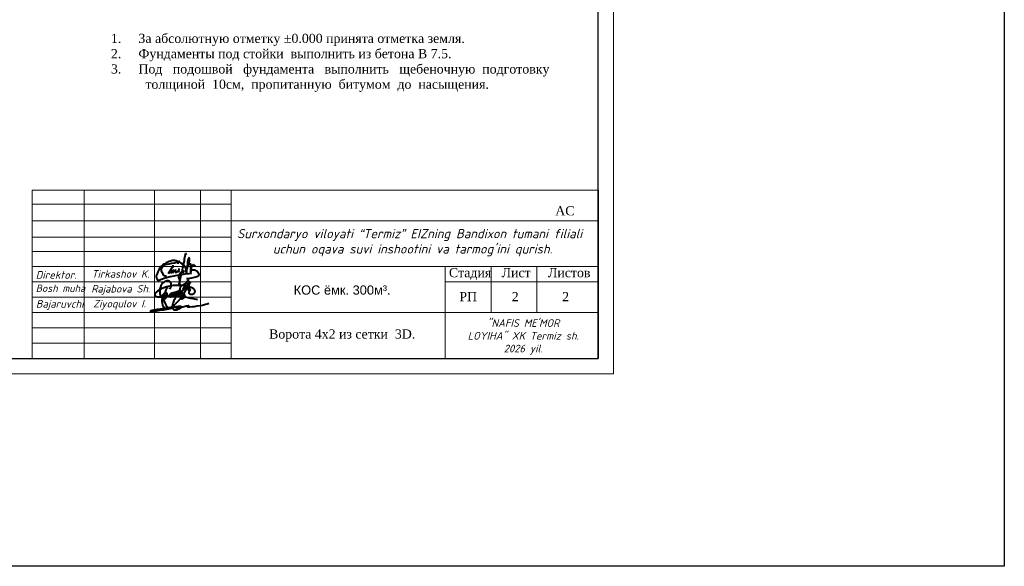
# Model space of a CAD drawing. Header units: inches. Extents: x 9403 to 10041, y 45 to 1090.
# Tile 19 of 41: x 9719 to 10041, y 45 to 224. Entities that reach past the tile are written whole.
import ezdxf

# ---------------------------------------------------------------- set-up
doc = ezdxf.new("R2010")
doc.units = ezdxf.units.IN
doc.header["$MEASUREMENT"] = 0
for name, color, linetype in [('(002) Рамка', 7, 'Continuous'), ('Водопровод 1', 7, 'Continuous'), ('Водопровод 2', 7, 'Continuous'), ('Сабзипоя', 7, 'Continuous')]:
    doc.layers.add(name, color=color, linetype=linetype)
doc.styles.add('ISOCPEUR', font='isocpeui.ttf', dxfattribs={"height": 300})
doc.styles.add('TIEMS', font='times.ttf')
doc.styles.add('V@ler@Live', font='isocpeui.ttf')

# ---------------------------------------------------------------- blocks, each defined once
blk = doc.blocks.new('ghfgj jghjmhg jjbkm jkm')
at = {"color": 5, "linetype": 'ByBlock', "lineweight": 40}
for points in [[(-261.91, -8188.06), (-261.82, -8187.85), (-261.76, -8187.75), (-261.72, -8187.7), (-261.67, -8187.6), (-261.55, -8187.48), (-261.46, -8187.39), (-261.37, -8187.28), (-261.3, -8187.19), (-261.16, -8187.1), (-261.1, -8187.05), (-261, -8186.94), (-260.91, -8186.85), (-260.83, -8186.81), (-260.75, -8186.76), (-260.66, -8186.71), (-260.58, -8186.66), (-260.51, -8186.61), (-260.44, -8186.57), (-260.38, -8186.54), (-260.32, -8186.52), (-260.26, -8186.51), (-260.22, -8186.51), (-260.19, -8186.53), (-260.18, -8186.54), (-260.16, -8186.58), (-260.14, -8186.65), (-260.15, -8186.71), (-260.15, -8186.76), (-260.17, -8186.81), (-260.19, -8186.86), (-260.2, -8186.9), (-260.24, -8187.01), (-260.26, -8187.11), (-260.27, -8187.17), (-260.29, -8187.21), (-260.32, -8187.29), (-260.35, -8187.37), (-260.38, -8187.43), (-260.41, -8187.49), (-260.47, -8187.62), (-260.52, -8187.67), (-260.56, -8187.77), (-260.6, -8187.82), (-260.66, -8187.9), (-260.7, -8187.94), (-260.73, -8187.99), (-260.76, -8188.02), (-260.79, -8188.05), (-260.82, -8188.09), (-260.86, -8188.12), (-260.89, -8188.15), (-260.93, -8188.18), (-260.96, -8188.21), (-261, -8188.23), (-261.04, -8188.26), (-261.08, -8188.27), (-261.1, -8188.25), (-261.1, -8188.22), (-261.1, -8188.19), (-261.09, -8188.15), (-261.08, -8188.12), (-261.06, -8188.06), (-261.04, -8188.01), (-261.02, -8187.96), (-261, -8187.92), (-260.96, -8187.85), (-260.93, -8187.79), (-260.89, -8187.71), (-260.88, -8187.68), (-260.84, -8187.63), (-260.77, -8187.53), (-260.75, -8187.48), (-260.74, -8187.45), (-260.71, -8187.4), (-260.69, -8187.35), (-260.66, -8187.31), (-260.63, -8187.27), (-260.6, -8187.22), (-260.57, -8187.19), (-260.54, -8187.14), (-260.5, -8187.1), (-260.47, -8187.07), (-260.44, -8187.02), (-260.4, -8186.98), (-260.38, -8186.96), (-260.36, -8186.94), (-260.34, -8186.92), (-260.32, -8186.89), (-260.3, -8186.86), (-260.28, -8186.83), (-260.25, -8186.78), (-260.21, -8186.75), (-260.15, -8186.7), (-260.11, -8186.66), (-260.05, -8186.6), (-259.98, -8186.55), (-259.9, -8186.51), (-259.83, -8186.45), (-259.75, -8186.42), (-259.7, -8186.4), (-259.64, -8186.37), (-259.58, -8186.35), (-259.51, -8186.34), (-259.45, -8186.32), (-259.39, -8186.3), (-259.34, -8186.28), (-259.28, -8186.28), (-259.24, -8186.27), (-259.17, -8186.27), (-259.12, -8186.28), (-259.08, -8186.33), (-259.05, -8186.37), (-259.01, -8186.42), (-259, -8186.47), (-258.99, -8186.51), (-258.98, -8186.58), (-258.99, -8186.62), (-259, -8186.68), (-259, -8186.76), (-259.02, -8186.81), (-259.04, -8186.88), (-259.06, -8186.94), (-259.09, -8187.01), (-259.11, -8187.08), (-259.14, -8187.16), (-259.17, -8187.22), (-259.23, -8187.3), (-259.27, -8187.37), (-259.32, -8187.45), (-259.37, -8187.52), (-259.43, -8187.59), (-259.47, -8187.65), (-259.52, -8187.72), (-259.58, -8187.77), (-259.66, -8187.78), (-259.72, -8187.77), (-259.78, -8187.75), (-259.78, -8187.71), (-259.78, -8187.65), (-259.76, -8187.61), (-259.75, -8187.55), (-259.73, -8187.52), (-259.71, -8187.48), (-259.68, -8187.44), (-259.65, -8187.39), (-259.62, -8187.34), (-259.59, -8187.28), (-259.55, -8187.24), (-259.52, -8187.17), (-259.47, -8187.1), (-259.43, -8187.03), (-259.38, -8186.94), (-259.33, -8186.83), (-259.25, -8186.73), (-259.21, -8186.65), (-259.19, -8186.6), (-259.16, -8186.53), (-259.11, -8186.46), (-259.08, -8186.41), (-259.04, -8186.38), (-258.99, -8186.35), (-258.94, -8186.3), (-258.87, -8186.25), (-258.79, -8186.2), (-258.73, -8186.14), (-258.66, -8186.11), (-258.58, -8186.08), (-258.51, -8186.06), (-258.43, -8186.05), (-258.37, -8186.04), (-258.3, -8186.05), (-258.24, -8186.08), (-258.17, -8186.14), (-258.14, -8186.2), (-258.11, -8186.28), (-258.1, -8186.34), (-258.11, -8186.41), (-258.12, -8186.47), (-258.14, -8186.54), (-258.15, -8186.59), (-258.17, -8186.66), (-258.19, -8186.72), (-258.2, -8186.78), (-258.2, -8186.82), (-258.22, -8186.86), (-258.23, -8186.89), (-258.25, -8186.92), (-258.26, -8186.95), (-258.29, -8186.99), (-258.32, -8187.02), (-258.34, -8187.05), (-258.39, -8187.11), (-258.43, -8187.16), (-258.47, -8187.21), (-258.52, -8187.26), (-258.56, -8187.3), (-258.6, -8187.34), (-258.66, -8187.39), (-258.71, -8187.42), (-258.76, -8187.45), (-258.81, -8187.46), (-258.87, -8187.47), (-258.92, -8187.46), (-258.97, -8187.43), (-259, -8187.37), (-259, -8187.33), (-258.99, -8187.29), (-258.97, -8187.22), (-258.94, -8187.15), (-258.92, -8187.1), (-258.9, -8187.04), (-258.87, -8186.98), (-258.83, -8186.92), (-258.79, -8186.83), (-258.73, -8186.76), (-258.69, -8186.69), (-258.64, -8186.6), (-258.59, -8186.53), (-258.52, -8186.39), (-258.45, -8186.3), (-258.4, -8186.23), (-258.37, -8186.19), (-258.33, -8186.13), (-258.27, -8186.07), (-258.27, -8186.07), (-258.2, -8185.98), (-258.14, -8185.89), (-258.09, -8185.82), (-258.02, -8185.76), (-257.94, -8185.7), (-257.9, -8185.67), (-257.82, -8185.66), (-257.78, -8185.64), (-257.74, -8185.64), (-257.71, -8185.65), (-257.67, -8185.67), (-257.64, -8185.68), (-257.63, -8185.7), (-257.61, -8185.72), (-257.59, -8185.75), (-257.57, -8185.79), (-257.56, -8185.83), (-257.55, -8185.87), (-257.55, -8185.91), (-257.55, -8185.96), (-257.55, -8186.03), (-257.56, -8186.07), (-257.56, -8186.08), (-257.57, -8186.15), (-257.59, -8186.21), (-257.61, -8186.3), (-257.64, -8186.38), (-257.66, -8186.44), (-257.67, -8186.48), (-257.68, -8186.51), (-257.71, -8186.54), (-257.75, -8186.6), (-257.8, -8186.67), (-257.83, -8186.72), (-257.86, -8186.76), (-257.9, -8186.81), (-257.94, -8186.88), (-257.98, -8186.93), (-258, -8186.95), (-258.03, -8187), (-258.06, -8187.06), (-258.11, -8187.11), (-258.14, -8187.15), (-258.19, -8187.21), (-258.24, -8187.27), (-258.25, -8187.29), (-258.28, -8187.33), (-258.29, -8187.35), (-258.32, -8187.39), (-258.34, -8187.43), (-258.37, -8187.43), (-258.37, -8187.42), (-258.36, -8187.39), (-258.34, -8187.37), (-258.33, -8187.36), (-258.31, -8187.35), (-258.29, -8187.34), (-258.26, -8187.34), (-258.24, -8187.33), (-258.21, -8187.33), (-258.19, -8187.32), (-258.17, -8187.31), (-258.16, -8187.3), (-258.14, -8187.29), (-258.12, -8187.27), (-258.07, -8187.24), (-258.03, -8187.21), (-257.98, -8187.19), (-257.95, -8187.16), (-257.9, -8187.14), (-257.87, -8187.12), (-257.84, -8187.09), (-257.79, -8187.07), (-257.75, -8187.03), (-257.72, -8186.99), (-257.69, -8186.96), (-257.65, -8186.92), (-257.62, -8186.9), (-257.6, -8186.88), (-257.56, -8186.85), (-257.53, -8186.81), (-257.48, -8186.78), (-257.44, -8186.74), (-257.38, -8186.69), (-257.35, -8186.66), (-257.31, -8186.62), (-257.23, -8186.55), (-257.19, -8186.5), (-257.11, -8186.42), (-257.09, -8186.38), (-257.05, -8186.35), (-257.02, -8186.32), (-256.95, -8186.25), (-256.89, -8186.21), (-256.84, -8186.14), (-256.8, -8186.1), (-256.75, -8186.04), (-256.69, -8185.98), (-256.62, -8185.91), (-256.51, -8185.83), (-256.44, -8185.76), (-256.35, -8185.66), (-256.25, -8185.58), (-256.13, -8185.49), (-256.02, -8185.4), (-255.95, -8185.32), (-255.88, -8185.25), (-255.84, -8185.19), (-255.77, -8185.12), (-255.73, -8185.07), (-255.68, -8185.03), (-255.64, -8184.98), (-255.58, -8184.94), (-255.53, -8184.88), (-255.49, -8184.83), (-255.41, -8184.76), (-255.34, -8184.69), (-255.27, -8184.63), (-255.19, -8184.52), (-255.12, -8184.44), (-255.03, -8184.33), (-254.95, -8184.24), (-254.87, -8184.16), (-254.79, -8184.07), (-254.68, -8183.95), (-254.62, -8183.87), (-254.55, -8183.8), (-254.44, -8183.7), (-254.37, -8183.64), (-254.29, -8183.57), (-254.22, -8183.49), (-254.18, -8183.4), (-254.14, -8183.31), (-254.1, -8183.19), (-254.04, -8183.1), (-253.99, -8183), (-253.98, -8182.94), (-253.95, -8182.84), (-253.96, -8182.75), (-253.96, -8182.67), (-253.96, -8182.59), (-253.98, -8182.53), (-254, -8182.46), (-254, -8182.41), (-254.01, -8182.37), (-254.01, -8182.32), (-254.02, -8182.27), (-254.05, -8182.2), (-254.07, -8182.14), (-254.08, -8182.09), (-254.1, -8182.05), (-254.11, -8182.01), (-254.14, -8181.97), (-254.16, -8181.92), (-254.2, -8181.91), (-254.23, -8181.9), (-254.26, -8181.89), (-254.3, -8181.91), (-254.35, -8181.94), (-254.43, -8181.95), (-254.47, -8181.99), (-254.53, -8182.04), (-254.57, -8182.08), (-254.64, -8182.12), (-254.69, -8182.17), (-254.76, -8182.23), (-254.81, -8182.27), (-254.87, -8182.35), (-254.96, -8182.46), (-255, -8182.55), (-255.07, -8182.66), (-255.12, -8182.79), (-255.15, -8182.86), (-255.19, -8182.97), (-255.27, -8183.13), (-255.37, -8183.34), (-255.41, -8183.43), (-255.53, -8183.68), (-255.67, -8183.97), (-256, -8184.65), (-256.31, -8185.35), (-256.67, -8186.19), (-256.9, -8186.73), (-257.1, -8187.18), (-257.41, -8187.89), (-257.54, -8188.2)], [(-254.12, -8185.87), (-253.9, -8185.82), (-253.74, -8185.78), (-253.55, -8185.63), (-253.51, -8185.51), (-253.5, -8185.43), (-253.51, -8185.3), (-253.56, -8185.19), (-253.6, -8185.09), (-253.66, -8185.02), (-253.75, -8184.96), (-253.85, -8184.92), (-253.94, -8184.88), (-254.03, -8184.84), (-254.1, -8184.84), (-254.19, -8184.85), (-254.27, -8184.88), (-254.32, -8184.93), (-254.37, -8185.02), (-254.4, -8185.1), (-254.39, -8185.21), (-254.33, -8185.34), (-254.28, -8185.45), (-254.21, -8185.54), (-254.12, -8185.61), (-254.02, -8185.68), (-253.92, -8185.74), (-253.82, -8185.8), (-253.82, -8185.8), (-253.76, -8185.91), (-253.77, -8185.94), (-253.82, -8185.97), (-253.89, -8186.03), (-253.95, -8186.11), (-254.01, -8186.18), (-254.04, -8186.27), (-254.07, -8186.34), (-254.08, -8186.44), (-254.05, -8186.53), (-254.03, -8186.62), (-253.98, -8186.7), (-253.92, -8186.77), (-253.84, -8186.85), (-253.78, -8186.91), (-253.73, -8186.97), (-253.64, -8187.02), (-253.58, -8187.04), (-253.52, -8187.05), (-253.46, -8187.06), (-253.38, -8187.07), (-253.28, -8187.07), (-253.18, -8187.08), (-253.1, -8187.08), (-253.03, -8187.07), (-252.94, -8187.07), (-252.86, -8187.06), (-252.76, -8187.05), (-252.69, -8187.05), (-252.61, -8187.04), (-252.55, -8187.02), (-252.48, -8187), (-252.43, -8186.98), (-252.36, -8186.95), (-252.29, -8186.92), (-252.24, -8186.9), (-252.18, -8186.87), (-252.14, -8186.84), (-252.09, -8186.81), (-252.04, -8186.78), (-251.99, -8186.73), (-251.96, -8186.7), (-251.91, -8186.65), (-251.87, -8186.61), (-251.84, -8186.56), (-251.82, -8186.52), (-251.78, -8186.43), (-251.74, -8186.32), (-251.7, -8186.18), (-251.67, -8186.04), (-251.67, -8185.93), (-251.67, -8185.84), (-251.7, -8185.76), (-251.74, -8185.66), (-251.78, -8185.55), (-251.84, -8185.46), (-251.91, -8185.36), (-251.99, -8185.24), (-252.07, -8185.14), (-252.18, -8185.04), (-252.3, -8184.94), (-252.43, -8184.86), (-252.58, -8184.77), (-252.84, -8184.65), (-253.04, -8184.57), (-253.31, -8184.48), (-253.69, -8184.34), (-254.02, -8184.22), (-254.4, -8184.14), (-254.97, -8183.99), (-255.26, -8183.95), (-255.57, -8183.9), (-255.82, -8183.86), (-256.1, -8183.85), (-256.38, -8183.8), (-257.05, -8183.75), (-257.45, -8183.75), (-257.92, -8183.74), (-258.19, -8183.75), (-259.16, -8183.78), (-259.99, -8183.83), (-260.63, -8183.91), (-261.2, -8183.99), (-261.98, -8184.18), (-262.58, -8184.34), (-263.58, -8184.7), (-264.46, -8185.07), (-265.01, -8185.31), (-265.4, -8185.54), (-265.96, -8185.89), (-266.37, -8186.23), (-266.53, -8186.4), (-266.67, -8186.54), (-266.78, -8186.65), (-266.86, -8186.73), (-266.94, -8186.85), (-267, -8186.95), (-267.04, -8187.06), (-267.07, -8187.19), (-267.06, -8187.29), (-267.03, -8187.44), (-266.97, -8187.56), (-266.91, -8187.66), (-266.83, -8187.75), (-266.75, -8187.84), (-266.67, -8187.89), (-266.55, -8187.94), (-266.42, -8187.98), (-266.33, -8188.01), (-266.26, -8188.02), (-266.13, -8188.04), (-265.99, -8188.06), (-265.8, -8188.08), (-265.56, -8188.09), (-265.34, -8188.09), (-265.08, -8188.07), (-264.93, -8188.06), (-264.83, -8188.05), (-264.55, -8188.03), (-264.33, -8187.99), (-264.11, -8187.96), (-263.82, -8187.91), (-263.6, -8187.86), (-263.31, -8187.82), (-262.96, -8187.78), (-262.71, -8187.73), (-262.33, -8187.69), (-261.88, -8187.67), (-261.47, -8187.66), (-261.12, -8187.65), (-260.83, -8187.6), (-260.44, -8187.62), (-259.84, -8187.64), (-259.56, -8187.65), (-259.12, -8187.68), (-258.65, -8187.7), (-258.07, -8187.73), (-257.59, -8187.79), (-257.07, -8187.87), (-256.72, -8187.9), (-256.52, -8187.92), (-256.35, -8187.94), (-256.02, -8187.97), (-255.72, -8188.04), (-255.41, -8188.12), (-254.87, -8188.24), (-254.39, -8188.34), (-254.14, -8188.4), (-253.79, -8188.47), (-253.42, -8188.55), (-252.82, -8188.64), (-252.33, -8188.75), (-251.87, -8188.84), (-251.4, -8188.97), (-251.1, -8189.05), (-250.73, -8189.15)], [(-261.31, -8185.11), (-261.13, -8184.8), (-260.98, -8184.44), (-260.83, -8184.1), (-260.77, -8183.74), (-260.77, -8183.33), (-260.84, -8183.04), (-260.94, -8182.72), (-261.1, -8182.45), (-261.24, -8182.27), (-261.41, -8182.13), (-261.62, -8182.06), (-261.9, -8181.99), (-262.16, -8181.99), (-262.45, -8182.02), (-262.71, -8182.09), (-263.01, -8182.18), (-263.21, -8182.28), (-263.56, -8182.45), (-264.11, -8182.93), (-264.37, -8183.23), (-264.55, -8183.47), (-264.7, -8183.74), (-264.8, -8183.97), (-264.9, -8184.28), (-265, -8184.61), (-265.09, -8184.89), (-265.13, -8185.31), (-265.15, -8185.69), (-265.12, -8186.51), (-265.09, -8186.93), (-265.04, -8187.29), (-264.92, -8187.73), (-264.78, -8187.96), (-264.64, -8188.12), (-264.45, -8188.27), (-264.32, -8188.36), (-264.16, -8188.48), (-263.95, -8188.61), (-263.68, -8188.73), (-263.56, -8188.75), (-263.38, -8188.75), (-263.2, -8188.74), (-263.02, -8188.68), (-262.84, -8188.57), (-262.69, -8188.42), (-262.59, -8188.25), (-262.52, -8188.12), (-262.41, -8187.9), (-262.33, -8187.69), (-262.3, -8187.5), (-262.26, -8187.31), (-262.28, -8187.17), (-262.31, -8186.97), (-262.36, -8186.84), (-262.45, -8186.73), (-262.56, -8186.64), (-262.73, -8186.58), (-262.89, -8186.59), (-263.01, -8186.62), (-263.19, -8186.68), (-263.41, -8186.81), (-263.72, -8187.06), (-263.88, -8187.25), (-263.98, -8187.39), (-264.08, -8187.51), (-264.14, -8187.64), (-264.2, -8187.77), (-264.24, -8187.93), (-264.28, -8188.14), (-264.29, -8188.31), (-264.26, -8188.51), (-264.16, -8188.67), (-264.1, -8188.78), (-264.05, -8188.82), (-264.02, -8188.82), (-263.97, -8188.8), (-263.94, -8188.76), (-263.9, -8188.7), (-263.85, -8188.61), (-263.54, -8187.99), (-263.32, -8187.47), (-263.12, -8186.97), (-262.97, -8186.37), (-262.66, -8185.37), (-262.49, -8184.87), (-262.44, -8184.66), (-262.42, -8184.64), (-262.41, -8184.62), (-262.39, -8184.62), (-262.37, -8184.63), (-262.36, -8184.64), (-262.36, -8184.67), (-262.36, -8184.69), (-262.37, -8184.71), (-262.38, -8184.74)], [(-253.34, -8182.28), (-253.56, -8182.65), (-253.77, -8183), (-254.11, -8183.59), (-254.52, -8184.3), (-254.91, -8184.96), (-255.39, -8185.76), (-255.74, -8186.34), (-256.11, -8187.1), (-256.54, -8187.95), (-256.73, -8188.33), (-256.84, -8188.57), (-256.93, -8188.74), (-256.92, -8188.8), (-256.89, -8188.85), (-256.86, -8188.86), (-256.81, -8188.84), (-256.74, -8188.83), (-256.64, -8188.81), (-256.56, -8188.79), (-256.47, -8188.76), (-256.39, -8188.73), (-256.31, -8188.7), (-256.23, -8188.63), (-256.13, -8188.56), (-256, -8188.5), (-255.91, -8188.43), (-255.81, -8188.37), (-255.75, -8188.32), (-255.67, -8188.28), (-255.63, -8188.22), (-255.59, -8188.15), (-255.56, -8188.11), (-255.5, -8188.03), (-255.46, -8187.96), (-255.44, -8187.92), (-255.45, -8187.85), (-255.46, -8187.79), (-255.5, -8187.71), (-255.54, -8187.64), (-255.58, -8187.57), (-255.61, -8187.51), (-255.65, -8187.45), (-255.7, -8187.36), (-255.76, -8187.29), (-255.8, -8187.25), (-255.85, -8187.2), (-255.9, -8187.14), (-255.94, -8187.09), (-255.98, -8187.05), (-256.02, -8187), (-256.07, -8186.95), (-256.18, -8186.86), (-256.26, -8186.79), (-256.33, -8186.71), (-256.41, -8186.65), (-256.47, -8186.6), (-256.58, -8186.49), (-256.65, -8186.42), (-256.71, -8186.36), (-256.79, -8186.28), (-257.01, -8186.05), (-257.11, -8185.94), (-257.19, -8185.79), (-257.27, -8185.64), (-257.33, -8185.47), (-257.37, -8185.32), (-257.38, -8185.12), (-257.35, -8184.97), (-257.32, -8184.85), (-257.27, -8184.71), (-257.23, -8184.56), (-257.16, -8184.36), (-257.04, -8184.14), (-256.93, -8184), (-256.82, -8183.83), (-256.71, -8183.73), (-256.61, -8183.62), (-256.49, -8183.55), (-256.34, -8183.46), (-256.22, -8183.4), (-256.1, -8183.33), (-255.94, -8183.23), (-255.78, -8183.18), (-255.62, -8183.13), (-255.47, -8183.08), (-255.27, -8183.05), (-255.11, -8183.03), (-254.91, -8183), (-254.69, -8183), (-254.47, -8183.01), (-254.3, -8183.05), (-254.08, -8183.21), (-253.99, -8183.39)]]:
    blk.add_lwpolyline(points, dxfattribs=at)
blk = doc.blocks.new('dhfdgh xfghfgh ffnhjmgmgvbnfgg')
at = {"color": 5, "lineweight": 40, "ltscale": 0.5}
for p, q in [((1479206, -21938), (1479191, -22031)), ((1479223, -21865), (1479206, -21938)), ((1479232, -21840), (1479223, -21865)), ((1479249, -21856), (1479232, -21840)), ((1479259, -21871), (1479249, -21856)), ((1479272, -21891), (1479259, -21871)), ((1479156, -22246), (1479134, -22332)), ((1479166, -22194), (1479156, -22246)), ((1479186, -22087), (1479166, -22194)), ((1479191, -22031), (1479186, -22087)), ((1479000, -22618), (1479005, -22595)), ((1479005, -22637), (1479000, -22618)), ((1479005, -22595), (1479014, -22576)), ((1479014, -22576), (1479036, -22544)), ((1479036, -22544), (1479050, -22522)), ((1479050, -22522), (1479087, -22472)), ((1479072, -22596), (1479052, -22687)), ((1479107, -22459), (1479072, -22596)), ((1479087, -22472), (1479140, -22415)), ((1479134, -22332), (1479107, -22459)), ((1479140, -22415), (1479151, -22408)), ((1479150, -22450), (1479148, -22470)), ((1479148, -22470), (1479149, -22483)), ((1479149, -22483), (1479151, -22492)), ((1479155, -22412), (1479150, -22450)), ((1479151, -22408), (1479154, -22407)), ((1479151, -22492), (1479158, -22500)), ((1479154, -22407), (1479155, -22408)), ((1479155, -22408), (1479155, -22412)), ((1479011, -22653), (1479005, -22637)), ((1479022, -22680), (1479011, -22653)), ((1479019, -22877), (1479038, -22760)), ((1479020, -22878), (1479019, -22877)), ((1479022, -22878), (1479020, -22878)), ((1479031, -22709), (1479022, -22680)), ((1479023, -22878), (1479022, -22878)), ((1479032, -22801), (1479023, -22878)), ((1479036, -22732), (1479031, -22709)), ((1479052, -22687), (1479032, -22801)), ((1479037, -22753), (1479036, -22732)), ((1479038, -22760), (1479037, -22753))]:
    blk.add_line(p, q, dxfattribs=at)
for points in [[(1479224, -22461), (1479241, -22423), (1479263, -22388), (1479286, -22338), (1479310, -22292), (1479322, -22264), (1479330, -22239), (1479338, -22215), (1479346, -22183), (1479354, -22152), (1479360, -22124), (1479365, -22096), (1479367, -22070), (1479369, -22045), (1479368, -22026), (1479364, -22015), (1479359, -22001), (1479353, -21992), (1479349, -21988), (1479343, -21990), (1479338, -21999), (1479325, -22026), (1479317, -22050), (1479303, -22121), (1479295, -22194), (1479288, -22255), (1479285, -22289), (1479287, -22329), (1479273, -22379), (1479269, -22399), (1479267, -22423), (1479266, -22510), (1479267, -22423), (1479264, -22393), (1479257, -22371), (1479245, -22338), (1479230, -22312), (1479213, -22288), (1479197, -22267), (1479163, -22229), (1479123, -22191), (1479078, -22165), (1479048, -22150), (1479017, -22138), (1478960, -22115), (1478920, -22095), (1478874, -22081), (1478828, -22076), (1478795, -22076), (1478757, -22086), (1478724, -22099), (1478682, -22118), (1478638, -22137), (1478583, -22162), (1478528, -22189), (1478491, -22208), (1478456, -22235), (1478431, -22255), (1478400, -22283), (1478364, -22333), (1478328, -22399), (1478297, -22467), (1478272, -22526), (1478245, -22599), (1478244, -22642), (1478258, -22687), (1478271, -22724), (1478283, -22739), (1478299, -22746), (1478333, -22741), (1478419, -22713), (1478544, -22668), (1478713, -22620), (1478849, -22592), (1478951, -22572), (1479044, -22558), (1479219, -22534), (1479347, -22518), (1479408, -22511), (1479401, -22525), (1479395, -22539)], [(1478590, -22609), (1478563, -22611), (1478536, -22606), (1478508, -22594), (1478492, -22572), (1478477, -22543), (1478457, -22505), (1478436, -22461), (1478424, -22427), (1478418, -22390), (1478420, -22362), (1478428, -22331), (1478450, -22291), (1478476, -22262), (1478517, -22234), (1478557, -22216), (1478609, -22205), (1478683, -22191), (1478773, -22173), (1478857, -22158), (1478923, -22138), (1478971, -22125), (1478994, -22118), (1479019, -22100), (1478992, -22128), (1478984, -22142), (1478977, -22157), (1478975, -22170), (1478974, -22182), (1478970, -22188)], [(1478815, -22321), (1478813, -22292), (1478811, -22258), (1478794, -22275), (1478764, -22325), (1478645, -22532)], [(1479375, -22225), (1479399, -22187), (1479408, -22471), (1479406, -22364), (1479416, -22351), (1479426, -22333), (1479442, -22289), (1479460, -22262), (1479482, -22228), (1479492, -22220), (1479503, -22219), (1479516, -22225), (1479531, -22244), (1479541, -22265), (1479548, -22281), (1479549, -22285), (1479547, -22292), (1479546, -22295)], [(1478786, -22391), (1478727, -22519)], [(1478846, -22385), (1478807, -22466), (1478802, -22481), (1478800, -22494), (1478800, -22502)], [(1478907, -22386), (1478897, -22404), (1478885, -22424), (1478879, -22440), (1478875, -22452), (1478877, -22464), (1478883, -22471), (1478896, -22473), (1478913, -22473), (1478938, -22461), (1478961, -22447), (1478982, -22427), (1479002, -22408), (1479014, -22394), (1479018, -22382), (1479015, -22375), (1479011, -22368), (1479007, -22368), (1479005, -22370), (1479005, -22373), (1479000, -22386), (1478997, -22398), (1478993, -22411), (1478991, -22421), (1478990, -22431), (1478991, -22441), (1478994, -22446), (1478997, -22450), (1479003, -22454), (1479010, -22458), (1479016, -22458), (1479021, -22458)], [(1479406, -22374), (1479409, -22371), (1479414, -22366), (1479421, -22364), (1479428, -22365), (1479436, -22369), (1479442, -22378), (1479450, -22386), (1479461, -22390), (1479473, -22392), (1479487, -22392), (1479513, -22394), (1479539, -22395), (1479569, -22403), (1479595, -22415), (1479614, -22428), (1479628, -22445), (1479646, -22471), (1479661, -22498), (1479681, -22526), (1479687, -22537), (1479687, -22560), (1479684, -22579), (1479675, -22591), (1479656, -22609), (1479642, -22621), (1479610, -22634), (1479580, -22644), (1479519, -22659), (1479477, -22667), (1479435, -22675), (1479378, -22687), (1479338, -22693), (1479306, -22697), (1479276, -22700), (1479260, -22700)]]:
    blk.add_lwpolyline(points, dxfattribs=at)
blk = doc.blocks.new('65616152')
at = {"color": 5, "lineweight": 40, "true_color": 0x0000f5}
for points in [[(1279415, 265228), (1279057, 264705), (1278598, 264034), (1278382, 263509), (1278134, 263078), (1277994, 262545), (1277851, 262004), (1277776, 261556), (1277737, 261115), (1277701, 260716), (1277722, 260496), (1277730, 260167), (1277796, 259731), (1278018, 259441), (1278309, 259225), (1278601, 259127), (1278991, 259098), (1279387, 259094), (1279889, 259189), (1280352, 259407), (1281030, 259696), (1281576, 259928), (1281931, 260200), (1282034, 260401), (1281915, 260623), (1281551, 260802), (1281087, 260808), (1280787, 260808), (1280423, 260740), (1278109, 260488), (1276657, 260251), (1273700, 259801), (1271955, 259526), (1270532, 259301), (1269315, 259055), (1268808, 258966), (1268177, 258779), (1267649, 258632), (1267284, 258500), (1267248, 258412), (1267248, 258332), (1267308, 258272), (1267394, 258235), (1267537, 258235), (1267798, 258265), (1268152, 258306), (1268635, 258416), (1270126, 258669), (1271729, 258942), (1273456, 259235), (1275247, 259448), (1276608, 259807), (1278166, 260278), (1279164, 260481), (1280050, 260662), (1280154, 260639), (1280222, 260575), (1280266, 260538), (1280286, 260413), (1280230, 260351), (1280112, 260149), (1279962, 259982), (1279798, 259901), (1279639, 259901), (1279532, 259986), (1279532, 260140), (1279619, 260220), (1279823, 260292), (1280029, 260305), (1280257, 260260), (1280465, 260227), (1280574, 260185), (1280628, 260118), (1280634, 260043), (1280629, 259995), (1280611, 259940), (1280586, 259895), (1280481, 259863), (1280375, 259863), (1280289, 259889), (1280212, 259951), (1280204, 260034), (1280218, 260112), (1280244, 260181), (1280300, 260215), (1280515, 260227), (1280771, 260244), (1280828, 260248), (1280864, 260248), (1280895, 260239), (1280924, 260227), (1280964, 260203), (1280979, 260186), (1280980, 260156), (1280974, 260129), (1280946, 260081), (1280921, 260037), (1280844, 259996), (1280779, 259986), (1280731, 260016), (1280717, 260057), (1280717, 260098), (1280753, 260174), (1280828, 260200), (1280911, 260207), (1281178, 260270), (1281517, 260320), (1281866, 260434), (1282075, 260502), (1282650, 260656), (1283660, 260868), (1284229, 260987), (1284438, 261031), (1284872, 261121), (1285210, 261192), (1285303, 261186), (1285343, 261126), (1285343, 261065), (1285294, 261016), (1285139, 260982), (1285029, 260923), (1284933, 260873), (1284796, 260768), (1284756, 260700), (1284730, 260601), (1284760, 260561), (1284805, 260502), (1284929, 260533), (1285893, 260609), (1287154, 260721), (1288182, 260812), (1289325, 261007), (1290754, 261222), (1291857, 261388), (1292886, 261648), (1294011, 261945), (1294504, 262120), (1294798, 262268)], [(1281686, 264696), (1281695, 264710), (1281696, 264715), (1281696, 264720), (1281694, 264726), (1281689, 264735), (1281682, 264745), (1281671, 264754), (1281659, 264758), (1281649, 264764), (1281632, 264769), (1281615, 264770), (1281595, 264770), (1281576, 264768), (1281566, 264766), (1281556, 264763), (1281543, 264757), (1281533, 264746), (1281505, 264697), (1281469, 264630), (1281184, 263973)], [(1281686, 264696), (1280112, 262946), (1279339, 262085), (1278484, 261359), (1277785, 260766), (1276609, 260060), (1275744, 259541), (1275063, 259376), (1274447, 259568), (1273996, 259965), (1273640, 260471), (1273243, 261332), (1272956, 262330), (1272845, 263146), (1272845, 263773), (1272899, 264287), (1273004, 264324), (1273111, 264236), (1273275, 264022), (1273734, 263260), (1274076, 262456), (1274414, 261823), (1274730, 261257), (1275006, 260715), (1275242, 260425)]]:
    blk.add_lwpolyline(points, dxfattribs=at)

msp = doc.modelspace()

# ---------------------------------------------------------------- linework, layer by layer
at = {"linetype": 'ByBlock'}
msp.add_lwpolyline([(9403.233, 1090.206), (10040.741, 1090.206), (10040.741, 45.459), (9403.233, 45.459)], close=True, dxfattribs=at)
at = {"layer": 'Водопровод 1'}
msp.add_lwpolyline([(9907.931, 168.444), (9907.931, 113.444)], dxfattribs=at)
at = {"layer": 'Водопровод 2', "linetype": 'Continuous', "lineweight": 15}
msp.add_lwpolyline([(9492.931, 108.444), (9912.931, 108.444), (9912.931, 405.444), (9492.931, 405.444)], close=True, dxfattribs=at)
at = {"layer": 'Водопровод 2', "linetype": 'Continuous'}
msp.add_lwpolyline([(9512.931, 113.444), (9907.931, 113.444), (9907.931, 400.444), (9512.931, 400.444)], close=True, dxfattribs=at)
at = {"layer": 'Сабзипоя', "color": 0, "lineweight": 20}
for points in [[(9722.931, 168.444), (9907.931, 168.444), (9722.931, 168.444), (9722.931, 113.444)], [(9739.931, 113.444), (9739.931, 168.444)], [(9762.931, 113.444), (9762.931, 168.444)], [(9777.931, 113.444), (9777.931, 168.444)], [(9787.931, 113.444), (9787.931, 168.444)], [(9722.862, 163.852), (9787.931, 163.852)], [(9907.931, 158.444), (9722.931, 158.444)], [(9787.931, 153.036), (9722.931, 153.036)], [(9787.931, 148.444), (9722.931, 148.444)], [(9907.931, 143.444), (9722.931, 143.444)], [(9857.931, 113.444), (9857.931, 143.444)], [(9872.931, 128.444), (9872.931, 143.444)], [(9887.931, 128.444), (9887.931, 143.444)], [(9787.931, 138.444), (9722.931, 138.444)], [(9907.931, 138.444), (9857.931, 138.444)], [(9787.931, 133.444), (9722.931, 133.444)], [(9907.931, 128.444), (9722.931, 128.444)], [(9787.931, 123.444), (9722.931, 123.444)], [(9787.931, 118.444), (9722.931, 118.444)]]:
    msp.add_lwpolyline(points, close=True, dxfattribs=at)

# ---------------------------------------------------------------- block references
at = {"lineweight": 40, "xscale": 0.009677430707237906, "yscale": 0.009677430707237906, "zscale": 0.009677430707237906}
msp.add_blockref('dhfdgh xfghfgh ffnhjmgmgvbnfgg', (-4542.13, 359.126), dxfattribs=at)
at = {"color": 0, "xscale": 0.8550048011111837, "yscale": 0.8550048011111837, "zscale": 0.8550048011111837}
msp.add_blockref('ghfgj jghjmhg jjbkm jkm', (9991.312, 7134.444), dxfattribs=at)
at = {"color": 0, "ltscale": 100, "xscale": 0.0006931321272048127, "yscale": 0.0006931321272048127, "zscale": 0.0006931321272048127}
msp.add_blockref('65616152', (8883.136, -50.308), dxfattribs=at)

# ---------------------------------------------------------------- texts
at = {"layer": '(002) Рамка', "insert": (9788.905, 155.744), "char_height": 3, "width": 117.50921, "attachment_point": 1}
msp.add_mtext('\\pi0.9671;{\\fISOCPEUR|b0|i1|c204|p34;Surxondaryo viloyati “Termiz” EIZning Bandixon tumani filiali \\P\\pi12.67847;uchun \\fISOCPEUR|b0|i1|c0|p34;oqava\\fISOCPEUR|b0|i1|c204|p34; suvi inshootini va tarmog’ini qurish.}', dxfattribs=at)
at = {"insert": (9748.637, 219.597), "char_height": 3, "width": 143.99752, "attachment_point": 1, "style": 'TIEMS'}
msp.add_mtext('\\pi-9,l9,t9;1.^IЗа абсолютную отметку ±0.000 принята отметка земля.\\P2.^IФундаменты под стойки  выполнить из бетона В 7.5.\\P3.^IПод   подошвой   фундамента   выполнить   щебеночную  подготовку   толщиной  10см,  пропитанную  битумом  до  насыщения.', dxfattribs=at)
at = {"ltscale": 100, "style": 'V@ler@Live'}
for s, insert, char_height, width, attachment_point in [('Direktor.', (9724.048, 140.74), 2.5, 18, 4), ('Bosh muha', (9724.048, 136.377), 2.4, 18, 4), ('Bajaruvchi', (9724.117, 130.91), 2.5, 18, 4), ('"NAFIS ME\'MOR LOYIHA" XK Termiz sh. 2026 yil.', (9883.451, 120.455), 2.5, 36.586, 5)]:
    msp.add_mtext(s, dxfattribs=dict(at, insert=insert, char_height=char_height, width=width, attachment_point=attachment_point))
at = {"lineweight": 30, "char_height": 2.45, "width": 24.82935, "attachment_point": 5, "style": 'ISOCPEUR'}
for s, insert in [('Tirkashov K.', (9751.781, 141.07)), ('Rajabova Sh.', (9751.839, 135.839)), ('Ziyoqulov I.', (9751.432, 130.962))]:
    msp.add_mtext(s, dxfattribs=dict(at, insert=insert))
at = {"color": 0, "linetype": 'ByBlock', "lineweight": 20, "insert": (9824.232, 137.305), "char_height": 3, "width": 51.66331, "attachment_point": 2}
msp.add_mtext('{\\fArial|b0|i0|c204|p34;\\C256;КОС ёмк. 300м³\\fTimes New Roman|b0|i0|c204|p18;\\C0;.}', dxfattribs=at)
at = {"layer": 'Сабзипоя', "color": 0, "linetype": 'ByBlock', "lineweight": 20, "char_height": 3, "attachment_point": 1}
for s, insert, width in [('{\\fTimes New Roman|b0|i0|c204|p18;АС}', (9893.927, 163.218), 12.18881), ('{\\fTimes New Roman|b0|i0|c204|p18;Стадия   Лист     Листов}', (9859.161, 142.981), 51.23759), ('{\\fTimes New Roman|b0|i0|c204|p18;   РП          2}', (9859.161, 135.148), 51.23759), ('{\\fTimes New Roman|b0|i0|c204|p18;2}', (9896.175, 135.148), 2.061)]:
    msp.add_mtext(s, dxfattribs=dict(at, insert=insert, width=width))
at = {"layer": 'Сабзипоя', "lineweight": 15, "insert": (9824.246, 122.926), "char_height": 3, "width": 63.14957, "attachment_point": 2}
msp.add_mtext('{\\fTimes New Roman|b0|i0|c204|p18;Ворота 4х2 из сетки  3\\fTimes New Roman|b0|i0|c0|p18;D\\fTimes New Roman|b0|i0|c204|p18;.}', dxfattribs=at)

doc.saveas('drawing.dxf')
